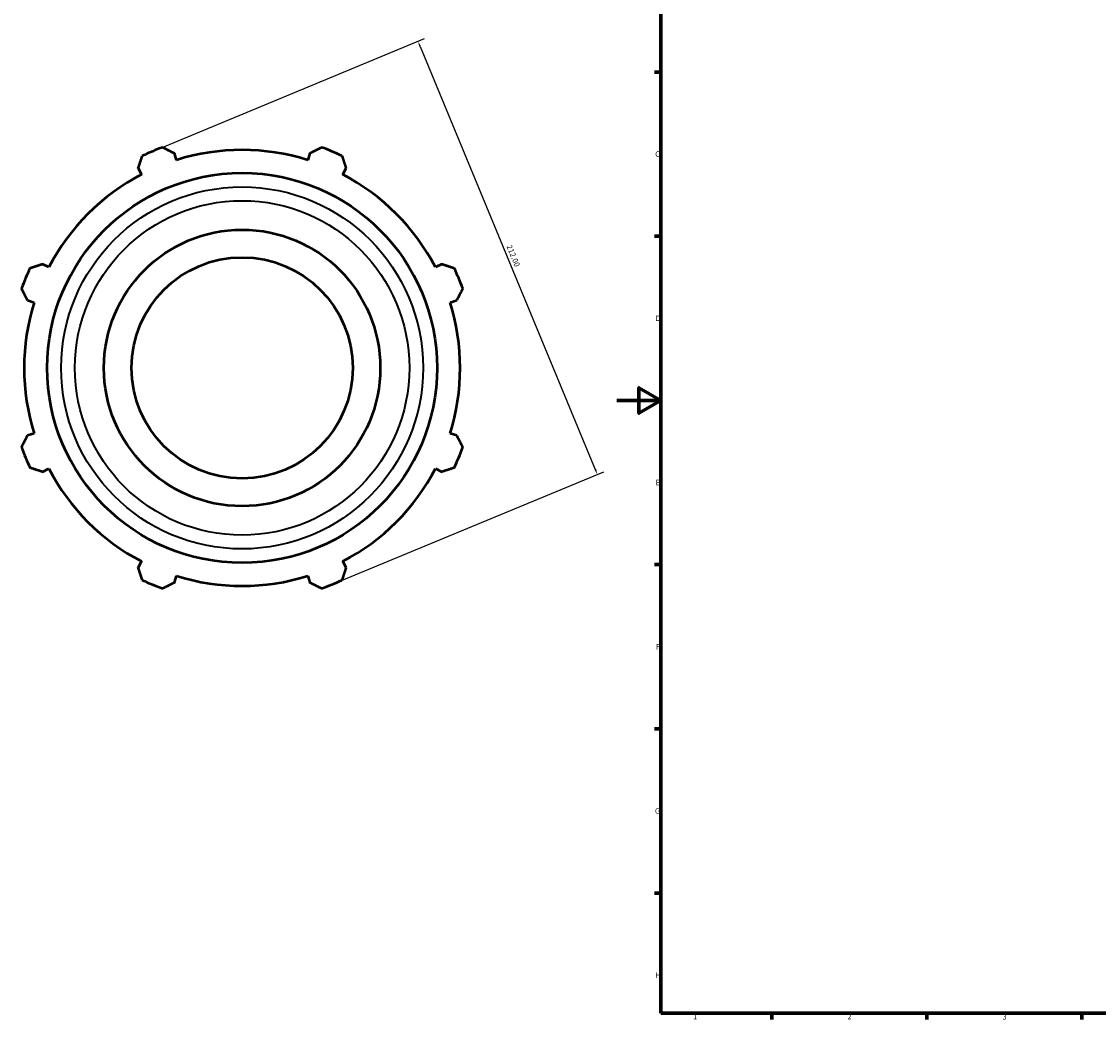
# Model space of a CAD drawing. Header units: millimetres. Extents: x -395 to 1327, y -90 to 856.
# Tile 1 of 9: x -269 to 218, y 17 to 468. Entities that reach past the tile are written whole.
import ezdxf

# ---------------------------------------------------------------- set-up
doc = ezdxf.new("R2010")
doc.units = ezdxf.units.MM
for name, color, linetype, lineweight in [('Border (ISO)', 7, 'Continuous', 70), ('Dimension (ISO)', 7, 'Continuous', 25), ('Visible (ISO)', 7, 'Continuous', 50), ('Visible Narrow (ISO)', 7, 'Continuous', 35)]:
    doc.layers.add(name, color=color, linetype=linetype, lineweight=lineweight)
doc.styles.add('Note Text (ISO)', font='tahoma.ttf')
doc.dimstyles.new('Default (ISO)', dxfattribs={"dimtxt": 2.5, "dimasz": 2.5, "dimexe": 3.175, "dimexo": 0, "dimgap": 0.762, "dimtad": 1, "dimrnd": 1e-08, "dimzin": 0, "dimtxsty": 'Note Text (ISO)', "dimcen": 0.09, "dimdle": 10, "dimclrd": 256, "dimclre": 256, "dimclrt": 232, "dimazin": 0, "dimtfac": 1.40208, "dimtmove": 0, "dimatfit": 3, "dimfxl": 1, "dimtolj": 1, "dimtzin": 0, "dimlwd": -1, "dimlwe": -1, "dimarcsym": 0})

# ---------------------------------------------------------------- blocks, each defined once
blk = doc.blocks.new('Borders Default Border')
at = {"layer": 'Border (ISO)'}
for p, q in [((20, 445.5), (17.1, 445.5)), ((20, 371.25), (17.1, 371.25)), ((20, 222.75), (17.1, 222.75)), ((20, 148.5), (17.1, 148.5)), ((20, 74.25), (17.1, 74.25)), ((70.08, 20), (70.08, 17.1)), ((140.17, 20), (140.17, 17.1)), ((210.25, 20), (210.25, 17.1))]:
    blk.add_line(p, q, dxfattribs=at)
at = {"layer": 'Border (ISO)', "flags": 128}
for points in [[(20, 20), (20, 574), (821, 574), (821, 20), (20, 20)], [(0, 297), (20, 297), (10, 302.77), (10, 291.23), (20, 297)]]:
    blk.add_lwpolyline(points, dxfattribs=at)
at = {"layer": 'Border (ISO)', "color": 232, "true_color": 0xca0064, "char_height": 2.5, "attachment_point": 7, "style": 'Note Text (ISO)'}
for s, insert in [('C', (17.43, 407.08)), ('D', (17.43, 332.88)), ('E', (17.64, 258.63)), ('F', (17.7, 184.38)), ('G', (17.31, 110.08)), ('H', (17.44, 35.88)), ('1', (34.48, 17.1)), ('2', (104.37, 17.1)), ('3', (174.43, 17.05))]:
    blk.add_mtext(s, dxfattribs=dict(at, insert=insert))
blk = doc.blocks.new('*D12')
at = {"layer": 'Defpoints', "color": 0, "transparency": 16777216}
for p in [(-209.97, 409.63), (-8.74, 263.51), (-128.85, 213.77)]:
    blk.add_point(p, dxfattribs=at)
at = {"layer": 'Dimension (ISO)', "transparency": 16777216}
for p, q in [((-209.97, 409.63), (-86.94, 460.59)), ((-88.91, 457.07), (-9.7, 265.82)), ((-128.85, 213.77), (-5.81, 264.73))]:
    blk.add_line(p, q, dxfattribs=at)
for points in [[(-88.53, 457.23), (-89.3, 456.91), (-89.87, 459.38)], [(-9.31, 265.98), (-10.08, 265.66), (-8.74, 263.51)]]:
    blk.add_solid(points, dxfattribs=at)
at = {"layer": 'Dimension (ISO)', "color": 232, "true_color": 0xca0064, "transparency": 16777216, "insert": (-47.6, 367.62), "char_height": 2.5, "attachment_point": 1, "rotation": 292.5, "style": 'Note Text (ISO)'}
blk.add_mtext('\\A1;212,00', dxfattribs=at)

msp = doc.modelspace()

# ---------------------------------------------------------------- linework, layer by layer
at = {"layer": 'Visible (ISO)'}
for p, q in [((-199.053, 405.715), (-200.009, 408.747)), ((-138.81, 408.747), (-139.766, 405.715)), ((-216.397, 401.959), (-214.929, 399.139)), ((-123.89, 399.139), (-122.422, 401.959)), ((-256.851, 357.216), (-259.672, 358.685)), ((-79.147, 358.685), (-81.968, 357.216)), ((-266.46, 342.297), (-263.427, 341.341)), ((-75.392, 341.341), (-72.359, 342.297)), ((-263.427, 282.054), (-266.46, 281.097)), ((-72.359, 281.097), (-75.392, 282.054)), ((-259.672, 264.71), (-256.851, 266.178)), ((-81.968, 266.178), (-79.147, 264.71)), ((-214.929, 224.256), (-216.397, 221.435)), ((-122.422, 221.435), (-123.89, 224.256)), ((-200.009, 214.647), (-199.053, 217.68)), ((-139.766, 217.68), (-138.81, 214.647))]:
    msp.add_line(p, q, dxfattribs=at)
for radius in [88.157, 62.5, 50]:
    msp.add_circle((-169.41, 311.697), radius, dxfattribs=at)
for radius, start, end in [(106, 109.79198, 115.20802), (98.58, 72.5, 107.5), (106, 64.79198, 70.20802), (98.58, 117.5, 152.5), (98.58, 27.5, 62.5), (106, 154.79198, 160.20802), (106, 19.79198, 25.20802), (98.58, 162.5, 197.5), (98.58, 342.5, 17.5), (106, 199.79198, 205.20802), (106, 334.79198, 340.20802), (98.58, 207.5, 242.5), (98.58, 297.5, 332.5), (106, 244.79198, 250.20802), (98.58, 252.5, 287.5), (106, 289.79198, 295.20802)]:
    msp.add_arc((-169.41, 311.697), radius, start, end, dxfattribs=at)
for points, weights in [([(-205.302, 411.435), (-202.602, 410.064), (-200.009, 408.747)], [1, 1.00202000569, 1.00322446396]), ([(-138.81, 408.747), (-136.218, 410.064), (-133.517, 411.435)], [1.00322446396, 1.00202000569, 1]), ([(-216.397, 401.959), (-215.495, 404.723), (-214.556, 407.602)], [1.00322446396, 1.00202000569, 1]), ([(-124.264, 407.602), (-123.324, 404.723), (-122.422, 401.959)], [1, 1.00202000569, 1.00322446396]), ([(-265.315, 356.843), (-262.436, 357.783), (-259.672, 358.685)], [1, 1.00202000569, 1.00322446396]), ([(-79.147, 358.685), (-76.383, 357.783), (-73.504, 356.843)], [1.00322446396, 1.00202000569, 1]), ([(-266.46, 342.297), (-267.776, 344.889), (-269.148, 347.589)], [1.00322446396, 1.00202000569, 1]), ([(-69.671, 347.589), (-71.043, 344.889), (-72.359, 342.297)], [1, 1.00202000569, 1.00322446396]), ([(-269.148, 275.805), (-267.776, 278.505), (-266.46, 281.097)], [1, 1.00202000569, 1.00322446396]), ([(-72.359, 281.097), (-71.043, 278.505), (-69.671, 275.805)], [1.00322446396, 1.00202000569, 1]), ([(-259.672, 264.71), (-262.436, 265.612), (-265.315, 266.551)], [1.00322446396, 1.00202000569, 1]), ([(-73.504, 266.551), (-76.383, 265.612), (-79.147, 264.71)], [1, 1.00202000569, 1.00322446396]), ([(-214.556, 215.792), (-215.495, 218.671), (-216.397, 221.435)], [1, 1.00202000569, 1.00322446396]), ([(-122.422, 221.435), (-123.324, 218.671), (-124.264, 215.792)], [1.00322446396, 1.00202000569, 1]), ([(-200.009, 214.647), (-202.602, 213.33), (-205.302, 211.959)], [1.00322446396, 1.00202000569, 1]), ([(-133.517, 211.959), (-136.218, 213.33), (-138.81, 214.647)], [1, 1.00202000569, 1.00322446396])]:
    msp.add_rational_spline(points, weights, degree=2, dxfattribs=at)
at = {"layer": 'Visible Narrow (ISO)'}
for radius in [81.838, 75.622]:
    msp.add_circle((-169.41, 311.697), radius, dxfattribs=at)

# ---------------------------------------------------------------- block references
msp.add_blockref('Borders Default Border', (0, 0))

# ---------------------------------------------------------------- dimensions: what is measured, and where the dimension line sits
at = {"layer": 'Dimension (ISO)'}
dim = msp.add_linear_dim(base=(-8.741, 263.515), p1=(-209.974, 409.628), p2=(-128.845, 213.766), angle=112.5, dimstyle='Default (ISO)', override={"dimdec": 2, "dimtp": 0, "dimtm": 0, "dimtdec": 2, "dimtofl": 0, "dimatfit": 1}, dxfattribs=at)
dim.commit()
dim.dimension.update_dxf_attribs({"geometry": '*D12', "text_midpoint": (-49.305, 361.446), "dimtype": 160})

doc.saveas('drawing.dxf')
